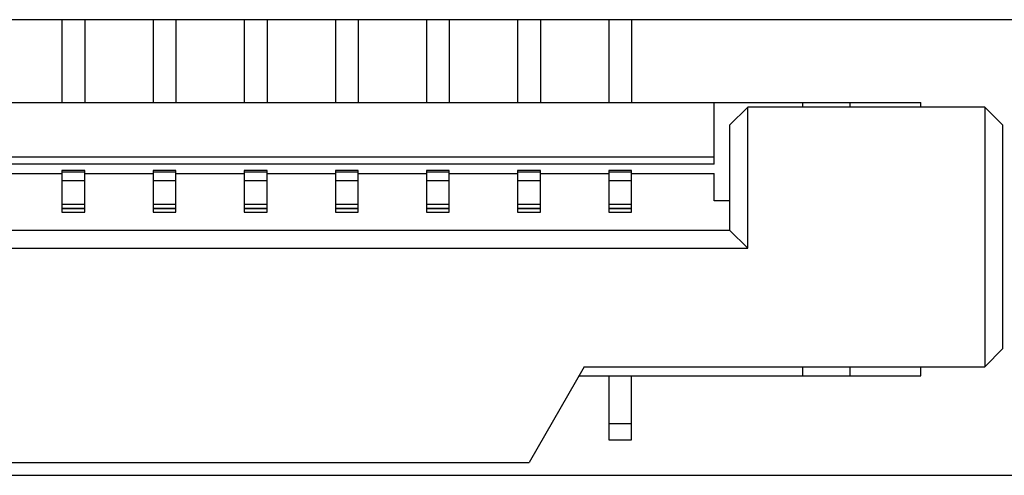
# Model space of a CAD drawing. Header units: inches. Extents: x -81 to 229, y -71 to 99.
# Tile 10 of 12: x 185.97 to 196.77, y 45.56 to 50.56. Entities that reach past the tile are written whole.
import ezdxf

# ---------------------------------------------------------------- set-up
doc = ezdxf.new("R2010")
doc.units = ezdxf.units.IN
doc.header["$LTSCALE"] = 1.21
doc.header["$MEASUREMENT"] = 0
doc.layers.get('0').update_dxf_attribs({"linetype": 'CONTINUOUS'})

msp = doc.modelspace()

# ---------------------------------------------------------------- linework, layer by layer
at = {"color": 7, "linetype": 'Continuous'}
for p, q in [((197.562, 50.563), (173.562, 50.563)), ((186.434, 50.563), (186.434, 49.654)), ((186.684, 50.563), (186.684, 49.654)), ((187.434, 50.563), (187.434, 49.654)), ((187.684, 50.563), (187.684, 49.654)), ((188.434, 50.563), (188.434, 49.654)), ((188.684, 50.563), (188.684, 49.654)), ((189.434, 50.563), (189.434, 49.654)), ((189.684, 50.563), (189.684, 49.654)), ((190.434, 50.563), (190.434, 49.654)), ((190.684, 50.563), (190.684, 49.654)), ((191.434, 50.563), (191.434, 49.654)), ((191.684, 50.563), (191.684, 49.654)), ((192.434, 50.563), (192.434, 49.654)), ((192.684, 50.563), (192.684, 49.654)), ((175.259, 49.654), (195.859, 49.654)), ((193.589, 48.978), (193.589, 49.654)), ((193.759, 49.404), (193.959, 49.604)), ((193.959, 48.054), (193.959, 49.604)), ((196.559, 49.604), (193.959, 49.604)), ((194.559, 49.654), (194.559, 49.604)), ((195.079, 49.654), (195.079, 49.604)), ((195.859, 49.604), (195.859, 49.654)), ((196.559, 49.604), (196.559, 46.754)), ((196.759, 49.404), (196.559, 49.604)), ((193.759, 49.404), (193.759, 48.254)), ((196.759, 46.954), (196.759, 49.404)), ((193.589, 49.054), (177.529, 49.054)), ((193.589, 48.978), (177.529, 48.978)), ((185.684, 48.875), (186.434, 48.875)), ((186.434, 48.909), (186.434, 48.452)), ((186.684, 48.909), (186.434, 48.909)), ((186.684, 48.891), (186.434, 48.891)), ((186.684, 48.452), (186.684, 48.909)), ((186.684, 48.875), (187.434, 48.875)), ((187.434, 48.909), (187.434, 48.452)), ((187.684, 48.909), (187.434, 48.909)), ((187.684, 48.891), (187.434, 48.891)), ((187.684, 48.452), (187.684, 48.909)), ((187.684, 48.875), (188.434, 48.875)), ((188.434, 48.909), (188.434, 48.452)), ((188.684, 48.909), (188.434, 48.909)), ((188.684, 48.891), (188.434, 48.891)), ((188.684, 48.452), (188.684, 48.909)), ((188.684, 48.875), (189.434, 48.875)), ((189.434, 48.909), (189.434, 48.452)), ((189.684, 48.909), (189.434, 48.909)), ((189.684, 48.891), (189.434, 48.891)), ((189.684, 48.452), (189.684, 48.909)), ((189.684, 48.875), (190.434, 48.875)), ((190.434, 48.909), (190.434, 48.452)), ((190.684, 48.909), (190.434, 48.909)), ((190.684, 48.891), (190.434, 48.891)), ((190.684, 48.452), (190.684, 48.909)), ((190.684, 48.875), (191.434, 48.875)), ((191.434, 48.909), (191.434, 48.452)), ((191.684, 48.909), (191.434, 48.909)), ((191.684, 48.891), (191.434, 48.891)), ((191.684, 48.452), (191.684, 48.909)), ((191.684, 48.875), (192.434, 48.875)), ((192.434, 48.909), (192.434, 48.452)), ((192.684, 48.909), (192.434, 48.909)), ((192.684, 48.891), (192.434, 48.891)), ((192.684, 48.452), (192.684, 48.909)), ((192.684, 48.875), (193.589, 48.875)), ((193.589, 48.575), (193.589, 48.875)), ((186.434, 48.8), (186.684, 48.8)), ((187.434, 48.8), (187.684, 48.8)), ((188.434, 48.8), (188.684, 48.8)), ((189.434, 48.8), (189.684, 48.8)), ((190.434, 48.8), (190.684, 48.8)), ((191.434, 48.8), (191.684, 48.8)), ((192.434, 48.8), (192.684, 48.8)), ((186.684, 48.534), (186.434, 48.534)), ((187.684, 48.534), (187.434, 48.534)), ((188.684, 48.534), (188.434, 48.534)), ((189.684, 48.534), (189.434, 48.534)), ((190.684, 48.534), (190.434, 48.534)), ((191.684, 48.534), (191.434, 48.534)), ((192.684, 48.534), (192.434, 48.534)), ((193.759, 48.575), (193.589, 48.575)), ((186.434, 48.496), (186.684, 48.496)), ((186.684, 48.488), (186.434, 48.488)), ((186.434, 48.452), (186.684, 48.452)), ((187.434, 48.496), (187.684, 48.496)), ((187.684, 48.488), (187.434, 48.488)), ((187.434, 48.452), (187.684, 48.452)), ((188.434, 48.496), (188.684, 48.496)), ((188.684, 48.488), (188.434, 48.488)), ((188.434, 48.452), (188.684, 48.452)), ((189.434, 48.496), (189.684, 48.496)), ((189.684, 48.488), (189.434, 48.488)), ((189.434, 48.452), (189.684, 48.452)), ((190.434, 48.496), (190.684, 48.496)), ((190.684, 48.488), (190.434, 48.488)), ((190.434, 48.452), (190.684, 48.452)), ((191.434, 48.496), (191.684, 48.496)), ((191.684, 48.488), (191.434, 48.488)), ((191.434, 48.452), (191.684, 48.452)), ((192.434, 48.496), (192.684, 48.496)), ((192.684, 48.488), (192.434, 48.488)), ((192.434, 48.452), (192.684, 48.452)), ((177.359, 48.254), (193.759, 48.254)), ((193.959, 48.054), (193.759, 48.254)), ((177.159, 48.054), (193.959, 48.054)), ((196.559, 46.754), (196.759, 46.954)), ((192.165, 46.754), (191.559, 45.704)), ((192.165, 46.754), (196.559, 46.754)), ((194.559, 46.754), (194.559, 46.654)), ((195.079, 46.754), (195.079, 46.654)), ((195.859, 46.654), (195.859, 46.754)), ((192.107, 46.654), (195.859, 46.654)), ((192.434, 46.654), (192.434, 45.954)), ((192.684, 45.954), (192.684, 46.654)), ((192.684, 46.127), (192.434, 46.127)), ((192.434, 45.954), (192.684, 45.954)), ((179.559, 45.704), (191.559, 45.704)), ((173.562, 45.563), (197.562, 45.563))]:
    msp.add_line(p, q, dxfattribs=at)

doc.saveas('drawing.dxf')
